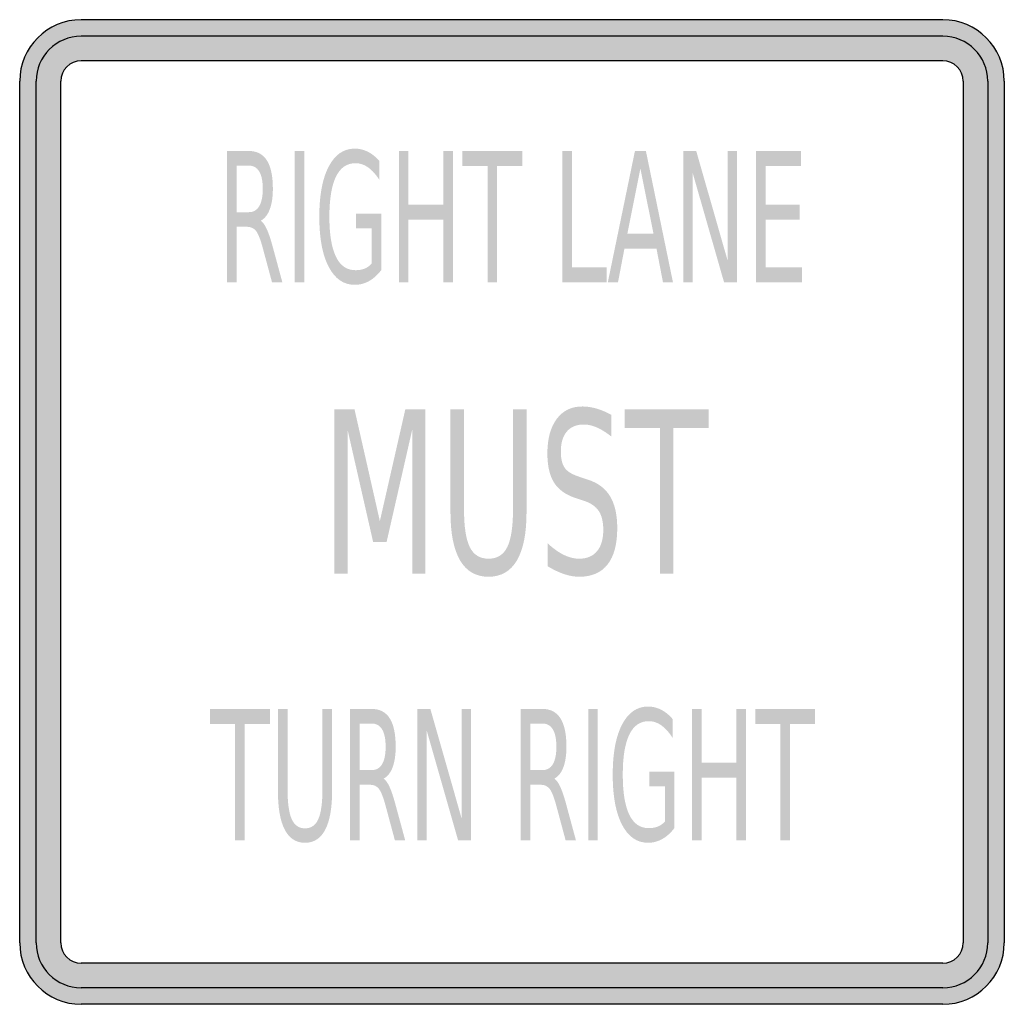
# Model space of a CAD drawing. Header units: inches. Extents: x -15 to 15, y -15 to 15.
import ezdxf

# ---------------------------------------------------------------- set-up
doc = ezdxf.new("R2010")
doc.units = ezdxf.units.IN
doc.header["$MEASUREMENT"] = 0

msp = doc.modelspace()

# ---------------------------------------------------------------- hatches: boundary and pattern name
h = msp.add_hatch(color=7)
h.paths.add_polyline_path([(-15, -13.125), (-15, 13.125), (-14.985, 13.38), (-14.935, 13.625), (-14.855, 13.855), (-14.745, 14.07), (-14.61, 14.27), (-14.45, 14.45), (-14.27, 14.61), (-14.07, 14.745), (-13.855, 14.855), (-13.625, 14.935), (-13.38, 14.985), (-13.125, 15), (13.125, 15), (13.38, 14.985), (13.625, 14.935), (13.855, 14.855), (14.07, 14.745), (14.27, 14.61), (14.45, 14.45), (14.61, 14.27), (14.745, 14.07), (14.85, 13.855), (14.935, 13.625), (14.985, 13.38), (15, 13.125), (15, -13.125), (14.985, -13.38), (14.935, -13.625), (14.85, -13.855), (14.745, -14.07), (14.61, -14.27), (14.45, -14.45), (14.27, -14.61), (14.07, -14.745), (13.855, -14.855), (13.625, -14.935), (13.38, -14.985), (13.125, -15), (-13.125, -15), (-13.38, -14.985), (-13.625, -14.935), (-13.855, -14.855), (-14.07, -14.745), (-14.27, -14.61), (-14.45, -14.45), (-14.61, -14.27), (-14.745, -14.07), (-14.855, -13.855), (-14.935, -13.625), (-14.985, -13.38), (-15, -13.125)])
h.paths.add_polyline_path([(-13.75, 13.125), (-13.745, 13.21), (-13.725, 13.29), (-13.7, 13.37), (-13.665, 13.44), (-13.62, 13.505), (-13.565, 13.565), (-13.505, 13.62), (-13.44, 13.665), (-13.37, 13.7), (-13.29, 13.725), (-13.21, 13.745), (-13.125, 13.75), (13.125, 13.75), (13.21, 13.745), (13.29, 13.725), (13.365, 13.7), (13.44, 13.665), (13.505, 13.62), (13.565, 13.565), (13.62, 13.505), (13.665, 13.44), (13.7, 13.37), (13.725, 13.29), (13.74, 13.21), (13.75, 13.125), (13.75, -13.125), (13.74, -13.21), (13.725, -13.29), (13.7, -13.37), (13.665, -13.44), (13.62, -13.505), (13.565, -13.565), (13.505, -13.62), (13.44, -13.665), (13.365, -13.7), (13.29, -13.725), (13.21, -13.745), (13.125, -13.75), (-13.125, -13.75), (-13.21, -13.745), (-13.29, -13.725), (-13.37, -13.7), (-13.44, -13.665), (-13.505, -13.62), (-13.565, -13.565), (-13.62, -13.505), (-13.665, -13.44), (-13.7, -13.37), (-13.725, -13.29), (-13.745, -13.21), (-13.75, -13.125), (-13.75, 13.125)], flags=0)
h = msp.add_hatch(color=7)
edge = h.paths.add_edge_path()
edge.add_spline(control_points=[(-7.657, 8.875), (-7.593, 8.836), (-7.532, 8.752), (-7.473, 8.623), (-7.414, 8.495), (-7.355, 8.318), (-7.294, 8.093)], knot_values=[0, 0, 0, 0, 1, 1, 1, 2, 2, 2, 2], degree=3, periodic=0)
edge.add_line((-7.294, 8.093), (-6.997, 7))
edge.add_line((-6.997, 7), (-7.312, 7))
edge.add_line((-7.312, 7), (-7.589, 8.026))
edge.add_spline(control_points=[(-7.589, 8.026), (-7.66, 8.294), (-7.729, 8.471), (-7.796, 8.559), (-7.863, 8.646), (-7.955, 8.69), (-8.071, 8.69)], knot_values=[0, 0, 0, 0, 1, 1, 1, 2, 2, 2, 2], degree=3, periodic=0)
edge.add_line((-8.071, 8.69), (-8.389, 8.69))
edge.add_line((-8.389, 8.69), (-8.389, 7))
edge.add_line((-8.389, 7), (-8.682, 7))
edge.add_line((-8.682, 7), (-8.682, 11))
edge.add_line((-8.682, 11), (-8.022, 11))
edge.add_spline(control_points=[(-8.022, 11), (-7.774, 11), (-7.59, 10.904), (-7.468, 10.713), (-7.347, 10.522), (-7.286, 10.233), (-7.286, 9.848), (-7.286, 9.596), (-7.318, 9.387), (-7.381, 9.221), (-7.443, 9.055), (-7.535, 8.939), (-7.657, 8.875)], knot_values=[0, 0, 0, 0, 1, 1, 1, 2, 2, 2, 3, 3, 3, 4, 4, 4, 4], degree=3, periodic=0)
edge = h.paths.add_edge_path(flags=0)
edge.add_line((-8.389, 10.555), (-8.389, 9.135))
edge.add_line((-8.389, 9.135), (-8.022, 9.135))
edge.add_spline(control_points=[(-8.022, 9.135), (-7.881, 9.135), (-7.774, 9.195), (-7.702, 9.316), (-7.63, 9.436), (-7.594, 9.614), (-7.594, 9.848), (-7.594, 10.082), (-7.63, 10.258), (-7.702, 10.377), (-7.774, 10.495), (-7.881, 10.555), (-8.022, 10.555)], knot_values=[0, 0, 0, 0, 1, 1, 1, 2, 2, 2, 3, 3, 3, 4, 4, 4, 4], degree=3, periodic=0)
edge.add_line((-8.022, 10.555), (-8.389, 10.555))
for points in [[(-6.621, 11), (-6.328, 11), (-6.328, 7), (-6.621, 7), (-6.621, 11)], [(-3.448, 11), (-3.155, 11), (-3.155, 9.36), (-2.092, 9.36), (-2.092, 11), (-1.799, 11), (-1.799, 7), (-2.092, 7), (-2.092, 8.904), (-3.155, 8.904), (-3.155, 7), (-3.448, 7), (-3.448, 11)], [(-1.514, 11), (0.315, 11), (0.315, 10.544), (-0.453, 10.544), (-0.453, 7), (-0.746, 7), (-0.746, 10.544), (-1.514, 10.544), (-1.514, 11)], [(1.537, 11), (1.83, 11), (1.83, 7.455), (2.883, 7.455), (2.883, 7), (1.537, 7), (1.537, 11)], [(5.218, 11), (5.613, 11), (6.572, 7.653), (6.572, 11), (6.856, 11), (6.856, 7), (6.461, 7), (5.501, 10.346), (5.501, 7), (5.218, 7), (5.218, 11)], [(7.437, 11), (8.804, 11), (8.804, 10.544), (7.73, 10.544), (7.73, 9.36), (8.76, 9.36), (8.76, 8.904), (7.73, 8.904), (7.73, 7.455), (8.831, 7.455), (8.831, 7), (7.437, 7), (7.437, 11)], [(-5.409, 3.125), (-4.798, 3.125), (-4.026, -0.278), (-3.251, 3.125), (-2.64, 3.125), (-2.64, -1.875), (-3.039, -1.875), (-3.039, 2.515), (-3.821, -0.914), (-4.231, -0.914), (-5.012, 2.515), (-5.012, -1.875), (-5.409, -1.875), (-5.409, 3.125)], [(3.43, 3.125), (5.989, 3.125), (5.989, 2.555), (4.914, 2.555), (4.914, -1.875), (4.505, -1.875), (4.505, 2.555), (3.43, 2.555), (3.43, 3.125)], [(-9.2, -6), (-7.378, -6), (-7.378, -6.456), (-8.143, -6.456), (-8.143, -10), (-8.435, -10), (-8.435, -6.456), (-9.2, -6.456), (-9.2, -6)], [(-2.881, -6), (-2.488, -6), (-1.532, -9.347), (-1.532, -6), (-1.25, -6), (-1.25, -10), (-1.643, -10), (-2.599, -6.654), (-2.599, -10), (-2.881, -10), (-2.881, -6)], [(2.321, -6), (2.613, -6), (2.613, -10), (2.321, -10), (2.321, -6)], [(5.483, -6), (5.775, -6), (5.775, -7.64), (6.833, -7.64), (6.833, -6), (7.125, -6), (7.125, -10), (6.833, -10), (6.833, -8.095), (5.775, -8.095), (5.775, -10), (5.483, -10), (5.483, -6)], [(7.409, -6), (9.232, -6), (9.232, -6.456), (8.466, -6.456), (8.466, -10), (8.175, -10), (8.175, -6.456), (7.409, -6.456), (7.409, -6)]]:
    msp.add_hatch(color=7).paths.add_polyline_path(points)
h = msp.add_hatch(color=7)
edge = h.paths.add_edge_path()
edge.add_line((-4.272, 7.57), (-4.272, 8.645))
edge.add_line((-4.272, 8.645), (-4.75, 8.645))
edge.add_line((-4.75, 8.645), (-4.75, 9.089))
edge.add_line((-4.75, 9.089), (-3.982, 9.089))
edge.add_line((-3.982, 9.089), (-3.982, 7.372))
edge.add_spline(control_points=[(-3.982, 7.372), (-4.095, 7.224), (-4.22, 7.112), (-4.356, 7.036), (-4.492, 6.96), (-4.638, 6.922), (-4.792, 6.922), (-5.13, 6.922), (-5.395, 7.105), (-5.585, 7.47), (-5.776, 7.835), (-5.871, 8.344), (-5.871, 8.996), (-5.871, 9.649), (-5.776, 10.159), (-5.585, 10.524), (-5.395, 10.889), (-5.13, 11.072), (-4.792, 11.072), (-4.652, 11.072), (-4.518, 11.04), (-4.391, 10.975), (-4.263, 10.911), (-4.146, 10.816), (-4.039, 10.691)], knot_values=[0, 0, 0, 0, 1, 1, 1, 2, 2, 2, 3, 3, 3, 4, 4, 4, 5, 5, 5, 6, 6, 6, 7, 7, 7, 8, 8, 8, 8], degree=3, periodic=0)
edge.add_line((-4.039, 10.691), (-4.039, 10.115))
edge.add_spline(control_points=[(-4.039, 10.115), (-4.147, 10.285), (-4.262, 10.413), (-4.384, 10.499), (-4.506, 10.584), (-4.634, 10.627), (-4.768, 10.627), (-5.032, 10.627), (-5.231, 10.491), (-5.364, 10.217), (-5.497, 9.944), (-5.564, 9.537), (-5.564, 8.996), (-5.564, 8.456), (-5.497, 8.05), (-5.364, 7.777), (-5.231, 7.503), (-5.032, 7.367), (-4.768, 7.367), (-4.664, 7.367), (-4.571, 7.383), (-4.49, 7.416), (-4.409, 7.449), (-4.337, 7.501), (-4.272, 7.57)], knot_values=[0, 0, 0, 0, 1, 1, 1, 2, 2, 2, 3, 3, 3, 4, 4, 4, 5, 5, 5, 6, 6, 6, 7, 7, 7, 8, 8, 8, 8], degree=3, periodic=0)
h = msp.add_hatch(color=7)
h.paths.add_polyline_path([(3.746, 11), (4.08, 11), (4.904, 7), (4.6, 7), (4.402, 8.026), (3.426, 8.026), (3.23, 7), (2.92, 7), (3.746, 11)])
h.paths.add_polyline_path([(3.912, 10.466), (3.515, 8.476), (4.312, 8.476), (3.912, 10.466)], flags=0)
h = msp.add_hatch(color=7)
edge = h.paths.add_edge_path()
edge.add_line((-1.875, 3.125), (-1.462, 3.125))
edge.add_line((-1.462, 3.125), (-1.462, 0.087))
edge.add_spline(control_points=[(-1.462, 0.087), (-1.462, -0.449), (-1.403, -0.834), (-1.286, -1.07), (-1.168, -1.306), (-0.977, -1.423), (-0.715, -1.423), (-0.452, -1.423), (-0.262, -1.306), (-0.145, -1.07), (-0.028, -0.834), (0.031, -0.449), (0.031, 0.087)], knot_values=[0, 0, 0, 0, 1, 1, 1, 2, 2, 2, 3, 3, 3, 4, 4, 4, 4], degree=3, periodic=0)
edge.add_line((0.031, 0.087), (0.031, 3.125))
edge.add_line((0.031, 3.125), (0.443, 3.125))
edge.add_line((0.443, 3.125), (0.443, 0.003))
edge.add_spline(control_points=[(0.443, 0.003), (0.443, -0.649), (0.346, -1.141), (0.15, -1.474), (-0.045, -1.806), (-0.333, -1.973), (-0.715, -1.973), (-1.097, -1.973), (-1.387, -1.806), (-1.582, -1.474), (-1.777, -1.141), (-1.875, -0.649), (-1.875, 0.003)], knot_values=[0, 0, 0, 0, 1, 1, 1, 2, 2, 2, 3, 3, 3, 4, 4, 4, 4], degree=3, periodic=0)
edge.add_line((-1.875, 0.003), (-1.875, 3.125))
h = msp.add_hatch(color=7)
edge = h.paths.add_edge_path()
edge.add_line((3.025, 2.96), (3.025, 2.301))
edge.add_spline(control_points=[(3.025, 2.301), (2.87, 2.424), (2.724, 2.515), (2.585, 2.575), (2.447, 2.636), (2.314, 2.666), (2.187, 2.666), (1.963, 2.666), (1.791, 2.594), (1.67, 2.451), (1.549, 2.309), (1.488, 2.105), (1.488, 1.842), (1.488, 1.621), (1.529, 1.454), (1.609, 1.341), (1.689, 1.229), (1.842, 1.138), (2.067, 1.068)], knot_values=[0, 0, 0, 0, 1, 1, 1, 2, 2, 2, 3, 3, 3, 4, 4, 4, 5, 5, 5, 6, 6, 6, 6], degree=3, periodic=0)
edge.add_line((2.067, 1.068), (2.313, 0.985))
edge.add_spline(control_points=[(2.313, 0.985), (2.619, 0.889), (2.845, 0.719), (2.99, 0.477), (3.135, 0.235), (3.207, -0.089), (3.207, -0.496), (3.207, -0.98), (3.109, -1.347), (2.913, -1.597), (2.717, -1.847), (2.429, -1.973), (2.049, -1.973), (1.905, -1.973), (1.752, -1.946), (1.591, -1.892), (1.429, -1.839), (1.262, -1.759), (1.09, -1.654)], knot_values=[0, 0, 0, 0, 1, 1, 1, 2, 2, 2, 3, 3, 3, 4, 4, 4, 5, 5, 5, 6, 6, 6, 6], degree=3, periodic=0)
edge.add_line((1.09, -1.654), (1.09, -0.958))
edge.add_spline(control_points=[(1.09, -0.958), (1.256, -1.112), (1.419, -1.228), (1.579, -1.306), (1.738, -1.384), (1.895, -1.423), (2.049, -1.423), (2.282, -1.423), (2.462, -1.347), (2.59, -1.196), (2.718, -1.044), (2.781, -0.827), (2.781, -0.546), (2.781, -0.3), (2.736, -0.108), (2.644, 0.03), (2.552, 0.169), (2.402, 0.272), (2.193, 0.342)], knot_values=[0, 0, 0, 0, 1, 1, 1, 2, 2, 2, 3, 3, 3, 4, 4, 4, 5, 5, 5, 6, 6, 6, 6], degree=3, periodic=0)
edge.add_line((2.193, 0.342), (1.946, 0.422))
edge.add_spline(control_points=[(1.946, 0.422), (1.639, 0.522), (1.418, 0.68), (1.282, 0.894), (1.146, 1.108), (1.078, 1.407), (1.078, 1.788), (1.078, 2.23), (1.173, 2.579), (1.361, 2.833), (1.55, 3.088), (1.809, 3.215), (2.139, 3.215), (2.282, 3.215), (2.427, 3.194), (2.574, 3.151), (2.721, 3.109), (2.871, 3.045), (3.025, 2.96)], knot_values=[0, 0, 0, 0, 1, 1, 1, 2, 2, 2, 3, 3, 3, 4, 4, 4, 5, 5, 5, 6, 6, 6, 6], degree=3, periodic=0)
h = msp.add_hatch(color=7)
edge = h.paths.add_edge_path()
edge.add_line((4.661, -9.43), (4.661, -8.355))
edge.add_line((4.661, -8.355), (4.185, -8.355))
edge.add_line((4.185, -8.355), (4.185, -7.911))
edge.add_line((4.185, -7.911), (4.95, -7.911))
edge.add_line((4.95, -7.911), (4.95, -9.628))
edge.add_spline(control_points=[(4.95, -9.628), (4.838, -9.776), (4.714, -9.888), (4.578, -9.964), (4.442, -10.04), (4.297, -10.078), (4.143, -10.078), (3.806, -10.078), (3.543, -9.895), (3.353, -9.53), (3.163, -9.165), (3.069, -8.656), (3.069, -8.004), (3.069, -7.351), (3.163, -6.841), (3.353, -6.476), (3.543, -6.111), (3.806, -5.928), (4.143, -5.928), (4.283, -5.928), (4.417, -5.96), (4.544, -6.024), (4.67, -6.089), (4.787, -6.183), (4.894, -6.308)], knot_values=[0, 0, 0, 0, 1, 1, 1, 2, 2, 2, 3, 3, 3, 4, 4, 4, 5, 5, 5, 6, 6, 6, 7, 7, 7, 8, 8, 8, 8], degree=3, periodic=0)
edge.add_line((4.894, -6.308), (4.894, -6.884))
edge.add_spline(control_points=[(4.894, -6.884), (4.786, -6.715), (4.671, -6.587), (4.55, -6.501), (4.429, -6.416), (4.301, -6.373), (4.167, -6.373), (3.904, -6.373), (3.706, -6.509), (3.574, -6.783), (3.441, -7.056), (3.375, -7.463), (3.375, -8.004), (3.375, -8.544), (3.441, -8.95), (3.574, -9.223), (3.706, -9.497), (3.904, -9.633), (4.167, -9.633), (4.271, -9.633), (4.363, -9.617), (4.444, -9.584), (4.525, -9.551), (4.597, -9.499), (4.661, -9.43)], knot_values=[0, 0, 0, 0, 1, 1, 1, 2, 2, 2, 3, 3, 3, 4, 4, 4, 5, 5, 5, 6, 6, 6, 7, 7, 7, 8, 8, 8, 8], degree=3, periodic=0)
h = msp.add_hatch(color=7)
edge = h.paths.add_edge_path()
edge.add_line((-7.132, -6), (-6.839, -6))
edge.add_line((-6.839, -6), (-6.839, -8.43))
edge.add_spline(control_points=[(-6.839, -8.43), (-6.839, -8.859), (-6.797, -9.167), (-6.713, -9.356), (-6.629, -9.544), (-6.493, -9.639), (-6.306, -9.639), (-6.119, -9.639), (-5.984, -9.544), (-5.9, -9.356), (-5.817, -9.167), (-5.775, -8.859), (-5.775, -8.43)], knot_values=[0, 0, 0, 0, 1, 1, 1, 2, 2, 2, 3, 3, 3, 4, 4, 4, 4], degree=3, periodic=0)
edge.add_line((-5.775, -8.43), (-5.775, -6))
edge.add_line((-5.775, -6), (-5.481, -6))
edge.add_line((-5.481, -6), (-5.481, -8.497))
edge.add_spline(control_points=[(-5.481, -8.497), (-5.481, -9.019), (-5.551, -9.413), (-5.69, -9.679), (-5.829, -9.945), (-6.034, -10.078), (-6.306, -10.078), (-6.579, -10.078), (-6.785, -9.945), (-6.924, -9.679), (-7.063, -9.413), (-7.132, -9.019), (-7.132, -8.497)], knot_values=[0, 0, 0, 0, 1, 1, 1, 2, 2, 2, 3, 3, 3, 4, 4, 4, 4], degree=3, periodic=0)
edge.add_line((-7.132, -8.497), (-7.132, -6))
h = msp.add_hatch(color=7)
edge = h.paths.add_edge_path()
edge.add_spline(control_points=[(-3.913, -8.125), (-3.85, -8.164), (-3.789, -8.248), (-3.73, -8.377), (-3.671, -8.505), (-3.612, -8.682), (-3.552, -8.907)], knot_values=[0, 0, 0, 0, 1, 1, 1, 2, 2, 2, 2], degree=3, periodic=0)
edge.add_line((-3.552, -8.907), (-3.255, -10))
edge.add_line((-3.255, -10), (-3.569, -10))
edge.add_line((-3.569, -10), (-3.845, -8.974))
edge.add_spline(control_points=[(-3.845, -8.974), (-3.916, -8.706), (-3.985, -8.528), (-4.051, -8.441), (-4.118, -8.353), (-4.209, -8.31), (-4.325, -8.31)], knot_values=[0, 0, 0, 0, 1, 1, 1, 2, 2, 2, 2], degree=3, periodic=0)
edge.add_line((-4.325, -8.31), (-4.643, -8.31))
edge.add_line((-4.643, -8.31), (-4.643, -10))
edge.add_line((-4.643, -10), (-4.934, -10))
edge.add_line((-4.934, -10), (-4.934, -6))
edge.add_line((-4.934, -6), (-4.277, -6))
edge.add_spline(control_points=[(-4.277, -6), (-4.03, -6), (-3.846, -6.096), (-3.725, -6.287), (-3.604, -6.478), (-3.544, -6.767), (-3.544, -7.152), (-3.544, -7.404), (-3.575, -7.613), (-3.638, -7.779), (-3.7, -7.945), (-3.792, -8.061), (-3.913, -8.125)], knot_values=[0, 0, 0, 0, 1, 1, 1, 2, 2, 2, 3, 3, 3, 4, 4, 4, 4], degree=3, periodic=0)
edge = h.paths.add_edge_path(flags=0)
edge.add_line((-4.643, -6.445), (-4.643, -7.865))
edge.add_line((-4.643, -7.865), (-4.277, -7.865))
edge.add_spline(control_points=[(-4.277, -7.865), (-4.136, -7.865), (-4.029, -7.805), (-3.958, -7.684), (-3.886, -7.564), (-3.85, -7.386), (-3.85, -7.152), (-3.85, -6.918), (-3.886, -6.742), (-3.958, -6.623), (-4.029, -6.504), (-4.136, -6.445), (-4.277, -6.445)], knot_values=[0, 0, 0, 0, 1, 1, 1, 2, 2, 2, 3, 3, 3, 4, 4, 4, 4], degree=3, periodic=0)
edge.add_line((-4.277, -6.445), (-4.643, -6.445))
h = msp.add_hatch(color=7)
edge = h.paths.add_edge_path()
edge.add_spline(control_points=[(1.29, -8.125), (1.353, -8.164), (1.414, -8.248), (1.472, -8.377), (1.531, -8.505), (1.591, -8.682), (1.651, -8.907)], knot_values=[0, 0, 0, 0, 1, 1, 1, 2, 2, 2, 2], degree=3, periodic=0)
edge.add_line((1.651, -8.907), (1.947, -10))
edge.add_line((1.947, -10), (1.633, -10))
edge.add_line((1.633, -10), (1.357, -8.974))
edge.add_spline(control_points=[(1.357, -8.974), (1.286, -8.706), (1.218, -8.528), (1.151, -8.441), (1.084, -8.353), (0.993, -8.31), (0.877, -8.31)], knot_values=[0, 0, 0, 0, 1, 1, 1, 2, 2, 2, 2], degree=3, periodic=0)
edge.add_line((0.877, -8.31), (0.56, -8.31))
edge.add_line((0.56, -8.31), (0.56, -10))
edge.add_line((0.56, -10), (0.268, -10))
edge.add_line((0.268, -10), (0.268, -6))
edge.add_line((0.268, -6), (0.925, -6))
edge.add_spline(control_points=[(0.925, -6), (1.172, -6), (1.356, -6.096), (1.477, -6.287), (1.598, -6.478), (1.659, -6.767), (1.659, -7.152), (1.659, -7.404), (1.627, -7.613), (1.565, -7.779), (1.502, -7.945), (1.41, -8.061), (1.29, -8.125)], knot_values=[0, 0, 0, 0, 1, 1, 1, 2, 2, 2, 3, 3, 3, 4, 4, 4, 4], degree=3, periodic=0)
edge = h.paths.add_edge_path(flags=0)
edge.add_line((0.56, -6.445), (0.56, -7.865))
edge.add_line((0.56, -7.865), (0.925, -7.865))
edge.add_spline(control_points=[(0.925, -7.865), (1.067, -7.865), (1.173, -7.805), (1.245, -7.684), (1.316, -7.564), (1.352, -7.386), (1.352, -7.152), (1.352, -6.918), (1.316, -6.742), (1.245, -6.623), (1.173, -6.504), (1.067, -6.445), (0.925, -6.445)], knot_values=[0, 0, 0, 0, 1, 1, 1, 2, 2, 2, 3, 3, 3, 4, 4, 4, 4], degree=3, periodic=0)
edge.add_line((0.925, -6.445), (0.56, -6.445))

# ---------------------------------------------------------------- linework, layer by layer
at = {"color": 7}
for p, q in [((13.125, 15), (-13.126, 15)), ((13.125, 14.5), (-13.126, 14.5)), ((13.125, 13.749), (-13.126, 13.749)), ((-15, -13.126), (-15, 13.126)), ((-14.499, -13.126), (-14.499, 13.126)), ((-13.747, -13.126), (-13.747, 13.126)), ((13.749, 13.126), (13.749, -13.126)), ((14.5, 13.126), (14.5, -13.126)), ((15, 13.126), (15, -13.126)), ((13.125, -13.747), (-13.126, -13.747)), ((13.125, -14.499), (-13.126, -14.499)), ((13.125, -15), (-13.126, -15))]:
    msp.add_line(p, q, dxfattribs=at)
for points in [[(-13.125, 15), (-14.161, 15), (-15, 14.16), (-15, 13.125)], [(15, 13.125), (15, 14.16), (14.16, 15), (13.125, 15)], [(-13.125, 14.499), (-13.884, 14.499), (-14.5, 13.884), (-14.5, 13.125)], [(14.499, 13.125), (14.499, 13.884), (13.884, 14.499), (13.125, 14.499)], [(-13.125, 13.748), (-13.469, 13.748), (-13.748, 13.469), (-13.748, 13.125)], [(13.748, 13.125), (13.748, 13.469), (13.469, 13.748), (13.125, 13.748)], [(-15, -13.125), (-15, -14.16), (-14.161, -15), (-13.125, -15)], [(-14.5, -13.125), (-14.5, -13.884), (-13.884, -14.499), (-13.125, -14.499)], [(-13.748, -13.125), (-13.748, -13.469), (-13.469, -13.748), (-13.125, -13.748)], [(13.125, -15), (14.16, -15), (15, -14.16), (15, -13.125)], [(13.125, -14.499), (13.884, -14.499), (14.499, -13.884), (14.499, -13.125)], [(13.125, -13.748), (13.469, -13.748), (13.748, -13.469), (13.748, -13.125)]]:
    msp.add_open_spline(points, degree=3, dxfattribs=at)

doc.saveas('drawing.dxf')
